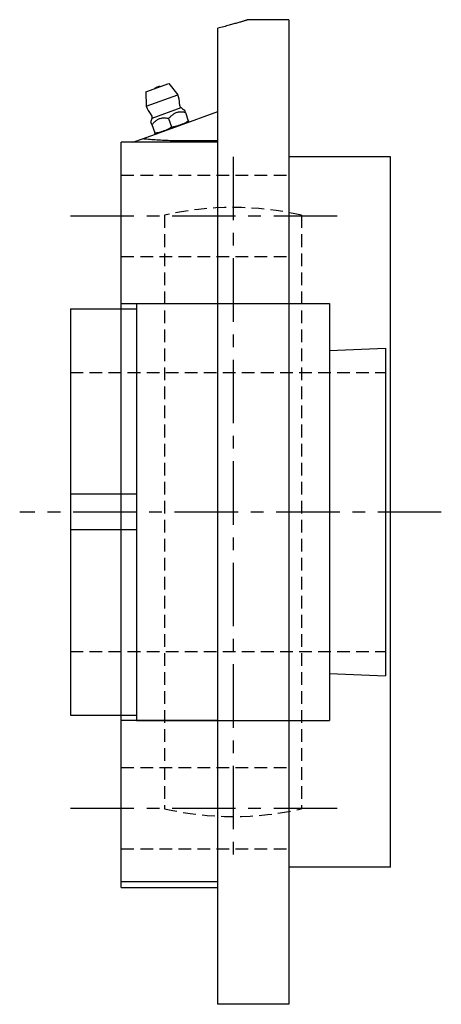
# Model space of a CAD drawing. Extents: x -107 to 238, y -107 to 238.
# Tile 3 of 3: x 155 to 238, y -97 to 97. Entities that reach past the tile are written whole.
import ezdxf

# ---------------------------------------------------------------- set-up
doc = ezdxf.new("R2010")
doc.units = 0
doc.header["$LTSCALE"] = 10
doc.header["$MEASUREMENT"] = 0
doc.linetypes.add('CENTER', pattern=[2, 1.25, -0.25, 0.25, -0.25])
doc.linetypes.add('HIDDEN', pattern=[0.375, 0.25, -0.125])
doc.layers.get('0').update_dxf_attribs({"linetype": 'CONTINUOUS'})
doc.layers.add('CENTER', color=1, linetype='CENTER')
doc.layers.add('HIDDEN', color=3, linetype='HIDDEN')

msp = doc.modelspace()

# ---------------------------------------------------------------- linework, layer by layer
at = {"linetype": 'Continuous'}
for p, q in [((193.7, -97), (193.7, 95.32)), ((207.7, 97), (199.7, 97)), ((207.7, 97), (207.7, -97)), ((179.54, 82.8), (184.05, 84.45)), ((184.05, 84.45), (185.81, 82.21)), ((179.54, 82.8), (179.62, 79.96)), ((179.62, 79.96), (185.81, 82.21)), ((180.76, 77.6), (186.46, 79.67)), ((186.15, 76.17), (193.7, 78.92)), ((187.31, 78.71), (187.89, 77.1)), ((178.85, 73.51), (186.15, 76.17)), ((180.73, 76.32), (181.32, 74.7)), ((181.85, 74.61), (187.55, 76.68)), ((184.02, 77.52), (184.6, 75.9)), ((193.7, 72.84), (174.7, 72.84)), ((174.7, -74), (174.7, 72.84)), ((177, 72.84), (178.85, 73.51)), ((193.7, 73.1), (187.27, 73.1)), ((227.7, 70), (207.7, 70)), ((227.7, -70), (227.7, 70)), ((174.7, 41.06), (193.7, 41.06)), ((193.7, -41.06), (174.7, -41.06)), ((227.7, -70), (207.7, -70)), ((193.7, -72.84), (174.7, -72.84)), ((174.7, -74), (193.7, -74)), ((207.7, -97), (193.7, -97))]:
    msp.add_line(p, q, dxfattribs=at)
for p, q in [((177.7, 41.05), (177.7, -41.05)), ((177.7, 41.05), (215.7, 41.05)), ((215.7, 41.05), (215.7, -41.05)), ((164.7, 40), (177.7, 40)), ((164.7, 40), (164.7, -40)), ((215.7, 31.79), (226.7, 32.25)), ((226.7, 32.25), (226.7, -32.25)), ((177.7, 3.5), (164.7, 3.5)), ((177.7, -3.5), (164.7, -3.5)), ((215.7, -31.79), (226.7, -32.25)), ((164.7, -40), (177.7, -40)), ((177.7, -41.05), (215.7, -41.05))]:
    msp.add_line(p, q)
for points in [[(199.7, 97), (199.7, 97), (199.68, 96.99), (199.66, 96.99), (199.63, 96.98), (199.6, 96.97), (199.55, 96.95), (199.5, 96.94), (199.44, 96.92), (199.37, 96.9), (199.29, 96.87), (199.2, 96.85), (199.1, 96.82), (198.99, 96.78), (198.88, 96.75), (198.76, 96.71), (198.63, 96.67), (198.48, 96.63), (198.34, 96.59), (198.18, 96.54), (198.01, 96.49), (197.84, 96.44), (197.66, 96.39), (197.46, 96.33), (197.27, 96.28), (197.06, 96.22), (196.84, 96.16), (196.62, 96.09), (196.39, 96.03), (196.15, 95.96), (195.91, 95.89), (195.66, 95.83), (195.4, 95.76), (195.13, 95.69), (194.86, 95.61), (194.58, 95.54), (194.29, 95.47), (194, 95.39), (193.7, 95.32)], [(187.31, 78.71), (187.14, 78.73), (186.98, 78.75), (186.82, 78.77), (186.67, 78.78), (186.51, 78.78), (186.35, 78.79), (186.2, 78.78), (186.05, 78.77), (185.9, 78.75), (185.75, 78.72), (185.61, 78.69), (185.47, 78.64), (185.33, 78.59), (185.2, 78.52), (185.07, 78.45), (184.95, 78.37), (184.82, 78.28), (184.7, 78.18), (184.58, 78.08), (184.46, 77.98), (184.35, 77.87), (184.24, 77.75), (184.13, 77.64), (184.02, 77.52)], [(187.11, 79.24), (187.11, 79.24), (187.12, 79.23), (187.12, 79.23), (187.12, 79.22), (187.12, 79.21), (187.13, 79.2), (187.13, 79.18), (187.14, 79.17), (187.15, 79.15), (187.15, 79.13), (187.16, 79.11), (187.17, 79.08), (187.18, 79.06), (187.19, 79.03), (187.2, 79), (187.21, 78.98), (187.22, 78.95), (187.23, 78.92), (187.24, 78.88), (187.25, 78.85), (187.27, 78.82), (187.28, 78.78), (187.29, 78.75), (187.31, 78.71)], [(180.73, 76.32), (180.72, 76.35), (180.7, 76.39), (180.69, 76.42), (180.68, 76.46), (180.67, 76.49), (180.66, 76.52), (180.64, 76.55), (180.63, 76.58), (180.62, 76.61), (180.61, 76.64), (180.6, 76.66), (180.59, 76.69), (180.59, 76.71), (180.58, 76.73), (180.57, 76.75), (180.56, 76.77), (180.56, 76.79), (180.55, 76.8), (180.55, 76.82), (180.54, 76.83), (180.54, 76.83), (180.54, 76.84), (180.54, 76.84), (180.54, 76.85)], [(184.02, 77.52), (183.86, 77.54), (183.7, 77.56), (183.54, 77.57), (183.38, 77.58), (183.22, 77.59), (183.06, 77.59), (182.91, 77.58), (182.76, 77.57), (182.61, 77.55), (182.46, 77.52), (182.32, 77.49), (182.18, 77.44), (182.05, 77.39), (181.91, 77.32), (181.78, 77.25), (181.66, 77.17), (181.53, 77.08), (181.41, 76.99), (181.29, 76.89), (181.18, 76.78), (181.06, 76.67), (180.95, 76.56), (180.84, 76.44), (180.73, 76.32)], [(181.32, 74.7), (181.46, 74.71), (181.61, 74.73), (181.76, 74.75), (181.91, 74.77), (182.05, 74.8), (182.2, 74.84), (182.35, 74.87), (182.49, 74.92), (182.63, 74.96), (182.77, 75), (182.9, 75.05), (183.04, 75.1), (183.17, 75.15), (183.3, 75.2), (183.44, 75.25), (183.57, 75.31), (183.71, 75.37), (183.84, 75.43), (183.98, 75.5), (184.11, 75.57), (184.24, 75.65), (184.37, 75.73), (184.49, 75.81), (184.6, 75.9)], [(184.6, 75.9), (184.75, 75.91), (184.9, 75.92), (185.05, 75.94), (185.2, 75.97), (185.34, 76), (185.49, 76.03), (185.63, 76.07), (185.78, 76.11), (185.92, 76.16), (186.06, 76.2), (186.19, 76.25), (186.32, 76.3), (186.45, 76.34), (186.59, 76.39), (186.72, 76.45), (186.86, 76.51), (187, 76.57), (187.13, 76.63), (187.27, 76.7), (187.4, 76.77), (187.53, 76.84), (187.65, 76.92), (187.78, 77.01), (187.89, 77.1)], [(187.89, 77.1), (187.9, 77.08), (187.91, 77.06), (187.91, 77.04), (187.92, 77.02), (187.93, 77.01), (187.93, 76.99), (187.94, 76.98), (187.94, 76.97), (187.94, 76.96), (187.95, 76.95), (187.95, 76.94), (187.95, 76.93), (187.96, 76.92), (187.96, 76.92), (187.96, 76.91), (187.96, 76.91), (187.96, 76.9), (187.96, 76.9), (187.97, 76.9), (187.97, 76.9), (187.97, 76.89), (187.97, 76.89), (187.97, 76.89), (187.97, 76.89)], [(181.39, 74.5), (181.39, 74.5), (181.39, 74.5), (181.39, 74.5), (181.39, 74.5), (181.39, 74.5), (181.39, 74.51), (181.39, 74.51), (181.39, 74.51), (181.38, 74.52), (181.38, 74.52), (181.38, 74.53), (181.38, 74.54), (181.38, 74.54), (181.37, 74.55), (181.37, 74.56), (181.36, 74.57), (181.36, 74.59), (181.36, 74.6), (181.35, 74.61), (181.34, 74.63), (181.34, 74.65), (181.33, 74.66), (181.32, 74.68), (181.32, 74.7)], [(187.27, 73.1), (186.9, 73.1), (186.53, 73.1), (186.16, 73.11), (185.79, 73.11), (185.41, 73.12), (185.04, 73.13), (184.66, 73.14), (184.29, 73.15), (183.92, 73.17), (183.55, 73.18), (183.18, 73.2), (182.81, 73.22), (182.45, 73.24), (182.09, 73.26), (181.74, 73.28), (181.39, 73.3), (181.05, 73.33), (180.71, 73.35), (180.38, 73.38), (180.06, 73.4), (179.75, 73.43), (179.44, 73.46), (179.14, 73.48), (178.85, 73.51)]]:
    msp.add_lwpolyline(points, dxfattribs=at)
for centre, radius, start, end in [((182.27, 82.22), 1.59, 110, 130.6368), ((182.33, 82.24), 1.59, 89.3632, 110), ((182.87, 80.72), 3.3, 354.1994, 26.9448), ((182.84, 80.7), 3.3, 193.0552, 225.8006), ((186.95, 80.3), 0.8, 174.1994, 232.1364), ((190.08, 84.45), 6, 232.8583, 240.3359), ((179.98, 77.76), 0.8, 347.8636, 45.8006), ((174.91, 78.93), 6, 339.6641, 347.1417), ((182.19, 82.55), 7.35, 291.4468, 292.6055), ((186.86, 78.56), 2, 290, 303.512), ((181.17, 76.48), 2, 276.488, 290), ((182.18, 82.55), 7.35, 287.3945, 288.5532)]:
    msp.add_arc(centre, radius, start, end, dxfattribs=at)
at = {"layer": 'CENTER'}
for p, q in [((196.7, 70), (196.7, -70)), ((164.7, 58.34), (217.7, 58.34)), ((237.7, 0), (154.7, 0)), ((164.7, -58.34), (217.7, -58.34))]:
    msp.add_line(p, q, dxfattribs=at)
at = {"layer": 'HIDDEN'}
for p, q in [((174.7, 66.34), (207.7, 66.34)), ((183.2, 58.46), (183.2, -58.46)), ((210.2, 58.46), (210.2, -58.46)), ((174.7, 50.34), (207.7, 50.34)), ((164.7, 27.5), (226.7, 27.5)), ((164.7, -27.5), (226.7, -27.5)), ((174.7, -50.34), (207.7, -50.34)), ((174.7, -66.34), (207.7, -66.34))]:
    msp.add_line(p, q, dxfattribs=at)
for start, end in [(76.9971, 103.0029), (256.9971, 283.0029)]:
    msp.add_arc((196.7, 0), 60, start, end, dxfattribs=at)

doc.saveas('drawing.dxf')
